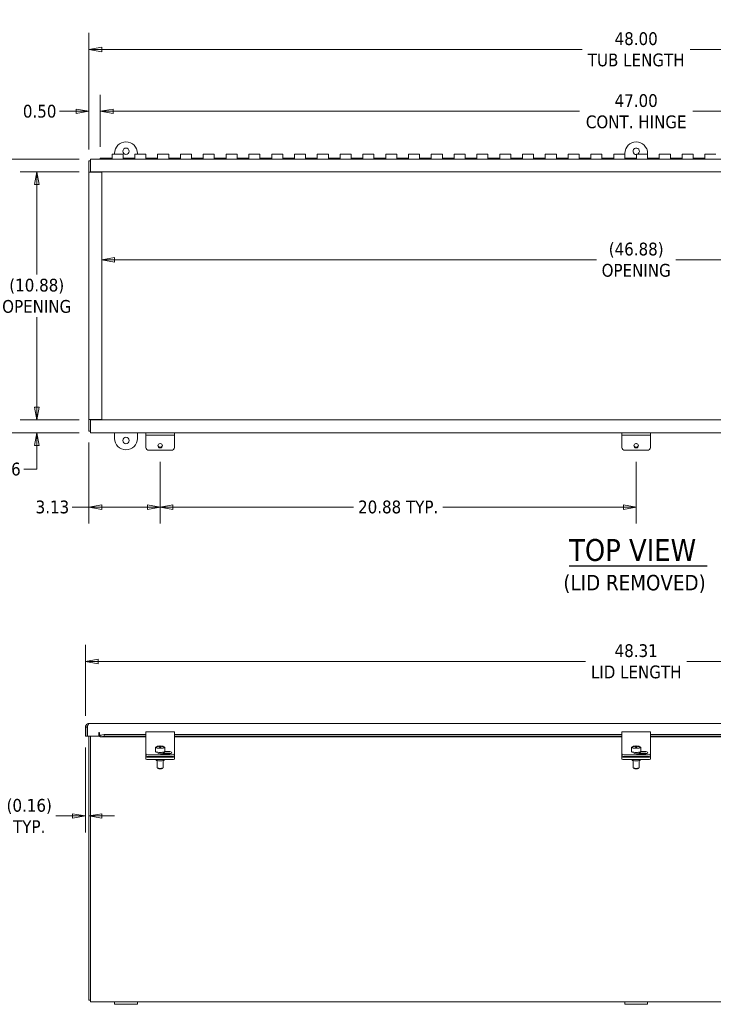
# Model space of a CAD drawing. Header units: inches. Extents: x 4 to 128, y 3 to 83.
# Tile 4 of 8: x 31 to 62, y 40 to 83. Entities that reach past the tile are written whole.
import ezdxf

# ---------------------------------------------------------------- set-up
doc = ezdxf.new("R2010")
doc.units = ezdxf.units.IN
doc.header["$LTSCALE"] = 8
doc.header["$MEASUREMENT"] = 0
doc.layers.get('0').update_dxf_attribs({"lineweight": 0})
for name, color, linetype, lineweight in [('Dimension (ANSI)', 7, 'Continuous', 5), ('Symbol (ANSI)', 7, 'Continuous', 5), ('Visible (ANSI)', 7, 'Continuous', 5)]:
    doc.layers.add(name, color=color, linetype=linetype, lineweight=lineweight)
doc.styles.add('TAHOMA', font='tahoma.ttf')
doc.styles.add('Text Style168', font='tahoma.ttf')
doc.styles.add('Text Style316', font='tahoma.ttf')
doc.dimstyles.new('DIMENSIONS (WEIGMANN)', dxfattribs={"dimscale": 8, "dimtxt": 0.07, "dimasz": 0.07, "dimexe": 0.09, "dimexo": 0.0625, "dimgap": 0.02, "dimtad": 0, "dimtih": 1, "dimtoh": 1, "dimrnd": 1e-08, "dimzin": 0, "dimdsep": 46, "dimtxsty": 'TAHOMA', "dimblk": 'Filled-1', "dimcen": 0.09, "dimdle": 0.393701, "dimclrd": 256, "dimclre": 256, "dimclrt": 256, "dimadec": 0, "dimazin": 0, "dimtfac": 0.928571, "dimtofl": 0, "dimtmove": 0, "dimatfit": 3, "dimfxl": 1, "dimtolj": 1, "dimtzin": 0, "dimlwd": -1, "dimlwe": -1, "dimarcsym": 0})

# ---------------------------------------------------------------- blocks, each defined once
blk = doc.blocks.new('Filled-1')
at = {"color": 0}
for p, q in [((0, 0), (-1, 0.179)), ((-1, 0.179), (-1, -0.179)), ((-1, 0), (0, 0)), ((-1, -0.179), (0, 0))]:
    blk.add_line(p, q, dxfattribs=at)
at = {"color": 0, "flags": 128}
blk.add_lwpolyline([(-1, -0.179), (0, 0), (-1, 0.179), (-1, -0.179)], dxfattribs=at)
at = {"color": 0}
blk.add_solid([(-1, -0.179), (0, 0), (-1, 0.179), (-1, -0.179)], dxfattribs=at)
blk = doc.blocks.new('*D6')
at = {"layer": 'Defpoints', "color": 0, "transparency": 16777216}
for p in [(82.556, 54.573), (34.243, 51.687), (82.556, 51.687)]:
    blk.add_point(p, dxfattribs=at)
at = {"layer": 'Dimension (ANSI)', "transparency": 16777216}
for p, q in [((34.243, 52.187), (34.243, 55.293)), ((82.556, 52.187), (82.556, 55.293)), ((34.803, 54.573), (56.173, 54.573)), ((81.996, 54.573), (60.626, 54.573))]:
    blk.add_line(p, q, dxfattribs=at)
at = {"layer": 'Dimension (ANSI)', "transparency": 16777216, "xscale": 0.5600000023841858, "yscale": 0.5600000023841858, "zscale": 0.5600000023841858, "rotation": 180}
blk.add_blockref('Filled-1', (34.243, 54.573), dxfattribs=at)
at = {"layer": 'Dimension (ANSI)', "transparency": 16777216, "xscale": 0.5600000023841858, "yscale": 0.5600000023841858, "zscale": 0.5600000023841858}
blk.add_blockref('Filled-1', (82.556, 54.573), dxfattribs=at)
at = {"layer": 'Dimension (ANSI)', "transparency": 16777216, "insert": (58.4, 54.573), "char_height": 0.56, "attachment_point": 5, "style": 'TAHOMA'}
blk.add_mtext('\\A1;\\fTahoma|b0|i0;\\H0.5600;48.31\\P\\fTahoma|b0|i0;\\H0.5600;LID LENGTH', dxfattribs=at)
blk = doc.blocks.new('*D8')
at = {"layer": 'Defpoints', "color": 0, "transparency": 16777216}
for p in [(34.474, 76.605), (27.955, 64.605), (34.474, 64.605)]:
    blk.add_point(p, dxfattribs=at)
at = {"layer": 'Dimension (ANSI)', "transparency": 16777216}
for p, q in [((33.974, 76.605), (27.235, 76.605)), ((27.955, 76.045), (27.955, 71.984)), ((27.955, 65.165), (27.955, 69.225)), ((33.974, 64.605), (27.235, 64.605))]:
    blk.add_line(p, q, dxfattribs=at)
at = {"layer": 'Dimension (ANSI)', "transparency": 16777216, "xscale": 0.5600000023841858, "yscale": 0.5600000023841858, "zscale": 0.5600000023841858}
for p, rotation in [((27.955, 76.605), 90), ((27.955, 64.605), 270)]:
    blk.add_blockref('Filled-1', p, dxfattribs=dict(at, rotation=rotation))
at = {"layer": 'Dimension (ANSI)', "transparency": 16777216, "insert": (27.955, 70.605), "char_height": 0.56, "attachment_point": 5, "style": 'TAHOMA'}
blk.add_mtext('\\A1;\\fTahoma|b0|i0;\\H0.5600;12.00\\P\\fTahoma|b0|i0;\\H0.5600;TUB\\P\\fTahoma|b0|i0;\\H0.5600;WIDTH', dxfattribs=at)
blk = doc.blocks.new('*D9')
at = {"layer": 'Defpoints', "color": 0, "transparency": 16777216}
for p in [(81.9, 78.7), (34.9, 76.648), (81.9, 76.815)]:
    blk.add_point(p, dxfattribs=at)
at = {"layer": 'Dimension (ANSI)', "transparency": 16777216}
for p, q in [((34.9, 77.148), (34.9, 79.42)), ((81.9, 77.315), (81.9, 79.42)), ((35.46, 78.7), (55.908, 78.7)), ((81.34, 78.7), (60.891, 78.7))]:
    blk.add_line(p, q, dxfattribs=at)
at = {"layer": 'Dimension (ANSI)', "transparency": 16777216, "xscale": 0.5600000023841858, "yscale": 0.5600000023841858, "zscale": 0.5600000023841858, "rotation": 180}
blk.add_blockref('Filled-1', (34.9, 78.7), dxfattribs=at)
at = {"layer": 'Dimension (ANSI)', "transparency": 16777216, "xscale": 0.5600000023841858, "yscale": 0.5600000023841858, "zscale": 0.5600000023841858}
blk.add_blockref('Filled-1', (81.9, 78.7), dxfattribs=at)
at = {"layer": 'Dimension (ANSI)', "transparency": 16777216, "insert": (58.4, 78.7), "char_height": 0.56, "attachment_point": 5, "style": 'TAHOMA'}
blk.add_mtext('\\A1;\\fTahoma|b0|i0;\\H0.5600;47.00\\P\\fTahoma|b0|i0;\\H0.5600;CONT. HINGE', dxfattribs=at)
blk = doc.blocks.new('*D10')
at = {"layer": 'Defpoints', "color": 0, "transparency": 16777216}
for p in [(34.9, 78.7), (34.4, 76.531), (34.9, 76.648)]:
    blk.add_point(p, dxfattribs=at)
at = {"layer": 'Dimension (ANSI)', "transparency": 16777216}
for p, q in [((34.4, 77.031), (34.4, 79.42)), ((34.9, 77.148), (34.9, 79.42)), ((33.84, 78.7), (33.115, 78.7)), ((35.46, 78.7), (36.02, 78.7))]:
    blk.add_line(p, q, dxfattribs=at)
at = {"layer": 'Dimension (ANSI)', "transparency": 16777216, "xscale": 0.5600000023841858, "yscale": 0.5600000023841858, "zscale": 0.5600000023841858}
blk.add_blockref('Filled-1', (34.4, 78.7), dxfattribs=at)
at = {"layer": 'Dimension (ANSI)', "transparency": 16777216, "xscale": 0.5600000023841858, "yscale": 0.5600000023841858, "zscale": 0.5600000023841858, "rotation": 180}
blk.add_blockref('Filled-1', (34.9, 78.7), dxfattribs=at)
at = {"layer": 'Dimension (ANSI)', "transparency": 16777216, "insert": (32.239, 78.7), "char_height": 0.56, "attachment_point": 5, "style": 'TAHOMA'}
blk.add_mtext('\\A1;0.50', dxfattribs=at)
blk = doc.blocks.new('*D11')
at = {"layer": 'Defpoints', "color": 0, "transparency": 16777216}
for p in [(82.4, 81.416), (34.4, 76.531), (82.4, 76.531)]:
    blk.add_point(p, dxfattribs=at)
at = {"layer": 'Dimension (ANSI)', "transparency": 16777216}
for p, q in [((34.4, 77.031), (34.4, 82.136)), ((82.4, 77.031), (82.4, 82.136)), ((34.96, 81.416), (56.037, 81.416)), ((81.84, 81.416), (60.763, 81.416))]:
    blk.add_line(p, q, dxfattribs=at)
at = {"layer": 'Dimension (ANSI)', "transparency": 16777216, "xscale": 0.5600000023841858, "yscale": 0.5600000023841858, "zscale": 0.5600000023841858, "rotation": 180}
blk.add_blockref('Filled-1', (34.4, 81.416), dxfattribs=at)
at = {"layer": 'Dimension (ANSI)', "transparency": 16777216, "xscale": 0.5600000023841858, "yscale": 0.5600000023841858, "zscale": 0.5600000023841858}
blk.add_blockref('Filled-1', (82.4, 81.416), dxfattribs=at)
at = {"layer": 'Dimension (ANSI)', "transparency": 16777216, "insert": (58.4, 81.416), "char_height": 0.56, "attachment_point": 5, "style": 'TAHOMA'}
blk.add_mtext('\\A1;\\fTahoma|b0|i0;\\H0.5600;48.00\\P\\fTahoma|b0|i0;\\H0.5600;TUB LENGTH', dxfattribs=at)
blk = doc.blocks.new('*D12')
at = {"layer": 'Defpoints', "color": 0, "transparency": 16777216}
for p in [(34.4, 64.679), (37.525, 63.832), (37.525, 61.342)]:
    blk.add_point(p, dxfattribs=at)
at = {"layer": 'Dimension (ANSI)', "transparency": 16777216}
for p, q in [((34.4, 64.179), (34.4, 60.622)), ((37.525, 63.332), (37.525, 60.622)), ((34.4, 61.342), (33.666, 61.342)), ((36.965, 61.342), (34.96, 61.342))]:
    blk.add_line(p, q, dxfattribs=at)
at = {"layer": 'Dimension (ANSI)', "transparency": 16777216, "xscale": 0.5600000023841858, "yscale": 0.5600000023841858, "zscale": 0.5600000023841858, "rotation": 180}
blk.add_blockref('Filled-1', (34.4, 61.342), dxfattribs=at)
at = {"layer": 'Dimension (ANSI)', "transparency": 16777216, "xscale": 0.5600000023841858, "yscale": 0.5600000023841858, "zscale": 0.5600000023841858}
blk.add_blockref('Filled-1', (37.525, 61.342), dxfattribs=at)
at = {"layer": 'Dimension (ANSI)', "transparency": 16777216, "insert": (32.799, 61.342), "char_height": 0.56, "attachment_point": 5, "style": 'TAHOMA'}
blk.add_mtext('\\A1;3.13', dxfattribs=at)
blk = doc.blocks.new('*D13')
at = {"layer": 'Defpoints', "color": 0, "transparency": 16777216}
for p in [(37.525, 63.832), (58.4, 63.832), (37.525, 61.342)]:
    blk.add_point(p, dxfattribs=at)
at = {"layer": 'Dimension (ANSI)', "transparency": 16777216}
for p, q in [((37.525, 63.332), (37.525, 60.622)), ((58.4, 63.332), (58.4, 60.622)), ((38.085, 61.342), (46.005, 61.342)), ((57.84, 61.342), (49.919, 61.342))]:
    blk.add_line(p, q, dxfattribs=at)
at = {"layer": 'Dimension (ANSI)', "transparency": 16777216, "xscale": 0.5600000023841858, "yscale": 0.5600000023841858, "zscale": 0.5600000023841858, "rotation": 180}
blk.add_blockref('Filled-1', (37.525, 61.342), dxfattribs=at)
at = {"layer": 'Dimension (ANSI)', "transparency": 16777216, "xscale": 0.5600000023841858, "yscale": 0.5600000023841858, "zscale": 0.5600000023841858}
blk.add_blockref('Filled-1', (58.4, 61.342), dxfattribs=at)
at = {"layer": 'Dimension (ANSI)', "transparency": 16777216, "insert": (47.962, 61.342), "char_height": 0.56, "attachment_point": 5, "style": 'TAHOMA'}
blk.add_mtext('\\A1;\\fTahoma|b0|i0;\\H0.5600;20.88 TYP.', dxfattribs=at)
blk = doc.blocks.new('*D14')
at = {"layer": 'Defpoints', "color": 0, "transparency": 16777216}
for p in [(81.838, 72.188), (34.961, 71.534), (81.838, 71.534)]:
    blk.add_point(p, dxfattribs=at)
at = {"layer": 'Dimension (ANSI)', "transparency": 16777216}
for p, q in [((35.521, 72.188), (56.655, 72.188)), ((81.278, 72.188), (60.145, 72.188))]:
    blk.add_line(p, q, dxfattribs=at)
at = {"layer": 'Dimension (ANSI)', "transparency": 16777216, "xscale": 0.5600000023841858, "yscale": 0.5600000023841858, "zscale": 0.5600000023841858, "rotation": 180}
blk.add_blockref('Filled-1', (34.961, 72.188), dxfattribs=at)
at = {"layer": 'Dimension (ANSI)', "transparency": 16777216, "xscale": 0.5600000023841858, "yscale": 0.5600000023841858, "zscale": 0.5600000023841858}
blk.add_blockref('Filled-1', (81.838, 72.188), dxfattribs=at)
at = {"layer": 'Dimension (ANSI)', "transparency": 16777216, "insert": (58.4, 72.188), "char_height": 0.56, "attachment_point": 5, "style": 'TAHOMA'}
blk.add_mtext('\\A1;\\fTahoma|b0|i0;\\H0.5600;(46.88)\\P\\fTahoma|b0|i0;\\H0.5600;OPENING', dxfattribs=at)
blk = doc.blocks.new('*D18')
at = {"layer": 'Defpoints', "color": 0, "transparency": 16777216}
for p in [(34.243, 51.292), (34.4, 47.794), (34.4, 46.887)]:
    blk.add_point(p, dxfattribs=at)
at = {"layer": 'Dimension (ANSI)', "transparency": 16777216}
for p, q in [((34.243, 50.792), (34.243, 47.074)), ((33.683, 47.794), (32.943, 47.794)), ((34.96, 47.794), (35.52, 47.794))]:
    blk.add_line(p, q, dxfattribs=at)
at = {"layer": 'Dimension (ANSI)', "transparency": 16777216, "xscale": 0.5600000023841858, "yscale": 0.5600000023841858, "zscale": 0.5600000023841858}
blk.add_blockref('Filled-1', (34.243, 47.794), dxfattribs=at)
at = {"layer": 'Dimension (ANSI)', "transparency": 16777216, "xscale": 0.5600000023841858, "yscale": 0.5600000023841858, "zscale": 0.5600000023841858, "rotation": 180}
blk.add_blockref('Filled-1', (34.4, 47.794), dxfattribs=at)
at = {"layer": 'Dimension (ANSI)', "transparency": 16777216, "insert": (31.782, 47.794), "char_height": 0.56, "attachment_point": 5, "style": 'TAHOMA'}
blk.add_mtext('\\A1;\\fTahoma|b0|i0;\\H0.5600;(0.16)\\P\\fTahoma|b0|i0;\\H0.5600;TYP.', dxfattribs=at)
blk = doc.blocks.new('*D27')
at = {"layer": 'Defpoints', "color": 0, "transparency": 16777216}
for p in [(32.111, 76.043), (34.474, 76.043), (34.474, 65.166)]:
    blk.add_point(p, dxfattribs=at)
at = {"layer": 'Dimension (ANSI)', "transparency": 16777216}
for p, q in [((33.974, 76.043), (31.391, 76.043)), ((32.111, 75.483), (32.111, 71.536)), ((32.111, 65.726), (32.111, 69.674)), ((33.974, 65.166), (31.391, 65.166))]:
    blk.add_line(p, q, dxfattribs=at)
at = {"layer": 'Dimension (ANSI)', "transparency": 16777216, "xscale": 0.5600000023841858, "yscale": 0.5600000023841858, "zscale": 0.5600000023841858}
for p, rotation in [((32.111, 76.043), 90), ((32.111, 65.166), 270)]:
    blk.add_blockref('Filled-1', p, dxfattribs=dict(at, rotation=rotation))
at = {"layer": 'Dimension (ANSI)', "transparency": 16777216, "insert": (32.111, 70.605), "char_height": 0.56, "attachment_point": 5, "style": 'TAHOMA'}
blk.add_mtext('\\A1;\\fTahoma|b0|i0;\\H0.5600;(10.88)\\P\\fTahoma|b0|i0;\\H0.5600;OPENING', dxfattribs=at)
blk = doc.blocks.new('*D28')
at = {"layer": 'Defpoints', "color": 0, "transparency": 16777216}
for p in [(32.111, 65.166), (34.474, 65.166), (34.474, 64.605)]:
    blk.add_point(p, dxfattribs=at)
at = {"layer": 'Dimension (ANSI)', "transparency": 16777216}
for p, q in [((32.111, 65.726), (32.111, 66.286)), ((33.974, 65.166), (31.391, 65.166)), ((33.974, 64.605), (31.391, 64.605)), ((32.111, 64.045), (32.111, 63.485)), ((32.111, 63.005), (32.111, 63.485)), ((31.551, 63.005), (32.111, 63.005))]:
    blk.add_line(p, q, dxfattribs=at)
at = {"layer": 'Dimension (ANSI)', "transparency": 16777216, "xscale": 0.5600000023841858, "yscale": 0.5600000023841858, "zscale": 0.5600000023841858}
for p, rotation in [((32.111, 65.166), 270), ((32.111, 64.605), 90)]:
    blk.add_blockref('Filled-1', p, dxfattribs=dict(at, rotation=rotation))
at = {"layer": 'Dimension (ANSI)', "transparency": 16777216, "insert": (30.672, 63.005), "char_height": 0.56, "attachment_point": 5, "style": 'TAHOMA'}
blk.add_mtext('\\A1;0.56', dxfattribs=at)

msp = doc.modelspace()

# ---------------------------------------------------------------- linework, layer by layer
at = {"layer": 'Symbol (ANSI)', "lineweight": 30}
msp.add_line((55.45978, 58.76602), (61.51696, 58.76602), dxfattribs=at)
at = {"layer": 'Visible (ANSI)'}
for p, q in [((34.39966, 76.03232), (34.39966, 76.53062)), ((34.39966, 76.53062), (34.47366, 76.53062)), ((34.47366, 76.60462), (82.32566, 76.60462)), ((34.47366, 76.60462), (34.47366, 76.43687)), ((34.89966, 76.64765), (35.41466, 76.64765)), ((34.89966, 76.60585), (34.89966, 76.64765)), ((35.41466, 76.60585), (34.89966, 76.60585)), ((34.89966, 76.60585), (34.89966, 76.60462)), ((35.41466, 76.61481), (35.41466, 76.81462)), ((35.41466, 76.81462), (35.89966, 76.81462)), ((35.41466, 76.61481), (35.41466, 76.60585)), ((35.52466, 76.81462), (35.52466, 76.85462)), ((35.89966, 76.81462), (35.89966, 76.61481)), ((35.89966, 76.64765), (36.41466, 76.64765)), ((35.89966, 76.60585), (35.89966, 76.61481)), ((36.41466, 76.60585), (35.89966, 76.60585)), ((36.41466, 76.61481), (36.41466, 76.81462)), ((36.41466, 76.81462), (36.89966, 76.81462)), ((36.41466, 76.61481), (36.41466, 76.60585)), ((36.52466, 76.85462), (36.52466, 76.81462)), ((36.89966, 76.81462), (36.89966, 76.61481)), ((36.89966, 76.64765), (37.41466, 76.64765)), ((36.89966, 76.60585), (36.89966, 76.61481)), ((37.41466, 76.60585), (36.89966, 76.60585)), ((37.41466, 76.61481), (37.41466, 76.81462)), ((37.41466, 76.81462), (37.89966, 76.81462)), ((37.41466, 76.61481), (37.41466, 76.60585)), ((37.89966, 76.81462), (37.89966, 76.61481)), ((37.89966, 76.64765), (38.41466, 76.64765)), ((37.89966, 76.60585), (37.89966, 76.61481)), ((38.41466, 76.60585), (37.89966, 76.60585)), ((38.41466, 76.61481), (38.41466, 76.81462)), ((38.41466, 76.81462), (38.89966, 76.81462)), ((38.41466, 76.61481), (38.41466, 76.60585)), ((38.89966, 76.81462), (38.89966, 76.61481)), ((38.89966, 76.64765), (39.41466, 76.64765)), ((38.89966, 76.60585), (38.89966, 76.61481)), ((39.41466, 76.60585), (38.89966, 76.60585)), ((39.41466, 76.61481), (39.41466, 76.81462)), ((39.41466, 76.81462), (39.89966, 76.81462)), ((39.41466, 76.61481), (39.41466, 76.60585)), ((39.89966, 76.81462), (39.89966, 76.61481)), ((39.89966, 76.64765), (40.41466, 76.64765)), ((39.89966, 76.60585), (39.89966, 76.61481)), ((40.41466, 76.60585), (39.89966, 76.60585)), ((40.41466, 76.61481), (40.41466, 76.81462)), ((40.41466, 76.81462), (40.89966, 76.81462)), ((40.41466, 76.61481), (40.41466, 76.60585)), ((40.89966, 76.81462), (40.89966, 76.61481)), ((40.89966, 76.64765), (41.41466, 76.64765)), ((40.89966, 76.60585), (40.89966, 76.61481)), ((41.41466, 76.60585), (40.89966, 76.60585)), ((41.41466, 76.61481), (41.41466, 76.81462)), ((41.41466, 76.81462), (41.89966, 76.81462)), ((41.41466, 76.61481), (41.41466, 76.60585)), ((41.89966, 76.81462), (41.89966, 76.61481)), ((41.89966, 76.64765), (42.41466, 76.64765)), ((41.89966, 76.60585), (41.89966, 76.61481)), ((42.41466, 76.60585), (41.89966, 76.60585)), ((42.41466, 76.61481), (42.41466, 76.81462)), ((42.41466, 76.81462), (42.89966, 76.81462)), ((42.41466, 76.61481), (42.41466, 76.60585)), ((42.89966, 76.81462), (42.89966, 76.61481)), ((42.89966, 76.64765), (43.41466, 76.64765)), ((42.89966, 76.60585), (42.89966, 76.61481)), ((43.41466, 76.60585), (42.89966, 76.60585)), ((43.41466, 76.61481), (43.41466, 76.81462)), ((43.41466, 76.81462), (43.89966, 76.81462)), ((43.41466, 76.61481), (43.41466, 76.60585)), ((43.89966, 76.81462), (43.89966, 76.61481)), ((43.89966, 76.64765), (44.41466, 76.64765)), ((43.89966, 76.60585), (43.89966, 76.61481)), ((44.41466, 76.60585), (43.89966, 76.60585)), ((44.41466, 76.61481), (44.41466, 76.81462)), ((44.41466, 76.81462), (44.89966, 76.81462)), ((44.41466, 76.61481), (44.41466, 76.60585)), ((44.89966, 76.81462), (44.89966, 76.61481)), ((44.89966, 76.64765), (45.41466, 76.64765)), ((44.89966, 76.60585), (44.89966, 76.61481)), ((45.41466, 76.60585), (44.89966, 76.60585)), ((45.41466, 76.61481), (45.41466, 76.81462)), ((45.41466, 76.81462), (45.89966, 76.81462)), ((45.41466, 76.61481), (45.41466, 76.60585)), ((45.89966, 76.81462), (45.89966, 76.61481)), ((45.89966, 76.64765), (46.41466, 76.64765)), ((45.89966, 76.60585), (45.89966, 76.61481)), ((46.41466, 76.60585), (45.89966, 76.60585)), ((46.41466, 76.61481), (46.41466, 76.81462)), ((46.41466, 76.81462), (46.89966, 76.81462)), ((46.41466, 76.61481), (46.41466, 76.60585)), ((46.89966, 76.81462), (46.89966, 76.61481)), ((46.89966, 76.64765), (47.41466, 76.64765)), ((46.89966, 76.60585), (46.89966, 76.61481)), ((47.41466, 76.60585), (46.89966, 76.60585)), ((47.41466, 76.61481), (47.41466, 76.81462)), ((47.41466, 76.81462), (47.89966, 76.81462)), ((47.41466, 76.61481), (47.41466, 76.60585)), ((47.89966, 76.81462), (47.89966, 76.61481)), ((47.89966, 76.64765), (48.41466, 76.64765)), ((47.89966, 76.60585), (47.89966, 76.61481)), ((48.41466, 76.60585), (47.89966, 76.60585)), ((48.41466, 76.61481), (48.41466, 76.81462)), ((48.41466, 76.81462), (48.89966, 76.81462)), ((48.41466, 76.61481), (48.41466, 76.60585)), ((48.89966, 76.81462), (48.89966, 76.61481)), ((48.89966, 76.64765), (49.41466, 76.64765)), ((48.89966, 76.60585), (48.89966, 76.61481)), ((49.41466, 76.60585), (48.89966, 76.60585)), ((49.41466, 76.61481), (49.41466, 76.81462)), ((49.41466, 76.81462), (49.89966, 76.81462)), ((49.41466, 76.61481), (49.41466, 76.60585)), ((49.89966, 76.81462), (49.89966, 76.61481)), ((49.89966, 76.64765), (50.41466, 76.64765)), ((49.89966, 76.60585), (49.89966, 76.61481)), ((50.41466, 76.60585), (49.89966, 76.60585)), ((50.41466, 76.61481), (50.41466, 76.81462)), ((50.41466, 76.81462), (50.89966, 76.81462)), ((50.41466, 76.61481), (50.41466, 76.60585)), ((50.89966, 76.81462), (50.89966, 76.61481)), ((50.89966, 76.64765), (51.41466, 76.64765)), ((50.89966, 76.60585), (50.89966, 76.61481)), ((51.41466, 76.60585), (50.89966, 76.60585)), ((51.41466, 76.61481), (51.41466, 76.81462)), ((51.41466, 76.81462), (51.89966, 76.81462)), ((51.41466, 76.61481), (51.41466, 76.60585)), ((51.89966, 76.81462), (51.89966, 76.61481)), ((51.89966, 76.64765), (52.41466, 76.64765)), ((51.89966, 76.60585), (51.89966, 76.61481)), ((52.41466, 76.60585), (51.89966, 76.60585)), ((52.41466, 76.61481), (52.41466, 76.81462)), ((52.41466, 76.81462), (52.89966, 76.81462)), ((52.41466, 76.61481), (52.41466, 76.60585)), ((52.89966, 76.81462), (52.89966, 76.61481)), ((52.89966, 76.64765), (53.41466, 76.64765)), ((52.89966, 76.60585), (52.89966, 76.61481)), ((53.41466, 76.60585), (52.89966, 76.60585)), ((53.41466, 76.61481), (53.41466, 76.81462)), ((53.41466, 76.81462), (53.89966, 76.81462)), ((53.41466, 76.61481), (53.41466, 76.60585)), ((53.89966, 76.81462), (53.89966, 76.61481)), ((53.89966, 76.64765), (54.41466, 76.64765)), ((53.89966, 76.60585), (53.89966, 76.61481)), ((54.41466, 76.60585), (53.89966, 76.60585)), ((54.41466, 76.61481), (54.41466, 76.81462)), ((54.41466, 76.81462), (54.89966, 76.81462)), ((54.41466, 76.61481), (54.41466, 76.60585)), ((54.89966, 76.81462), (54.89966, 76.61481)), ((54.89966, 76.64765), (55.41466, 76.64765)), ((54.89966, 76.60585), (54.89966, 76.61481)), ((55.41466, 76.60585), (54.89966, 76.60585)), ((55.41466, 76.61481), (55.41466, 76.81462)), ((55.41466, 76.81462), (55.89966, 76.81462)), ((55.41466, 76.61481), (55.41466, 76.60585)), ((55.89966, 76.81462), (55.89966, 76.61481)), ((55.89966, 76.64765), (56.41466, 76.64765)), ((55.89966, 76.60585), (55.89966, 76.61481)), ((56.41466, 76.60585), (55.89966, 76.60585)), ((56.41466, 76.61481), (56.41466, 76.81462)), ((56.41466, 76.81462), (56.89966, 76.81462)), ((56.41466, 76.61481), (56.41466, 76.60585)), ((56.89966, 76.81462), (56.89966, 76.61481)), ((56.89966, 76.64765), (57.41466, 76.64765)), ((56.89966, 76.60585), (56.89966, 76.61481)), ((57.41466, 76.60585), (56.89966, 76.60585)), ((57.41466, 76.61481), (57.41466, 76.81462)), ((57.41466, 76.81462), (57.89966, 76.81462)), ((57.41466, 76.61481), (57.41466, 76.60585)), ((57.89966, 76.81462), (57.89966, 76.85462)), ((57.89966, 76.81462), (57.89966, 76.61481)), ((57.89966, 76.64765), (58.41466, 76.64765)), ((57.89966, 76.60585), (57.89966, 76.61481)), ((58.41466, 76.60585), (57.89966, 76.60585)), ((58.41466, 76.61481), (58.41466, 76.81462)), ((58.41466, 76.81462), (58.89966, 76.81462)), ((58.41466, 76.61481), (58.41466, 76.60585)), ((58.89966, 76.85462), (58.89966, 76.81462)), ((58.89966, 76.81462), (58.89966, 76.61481)), ((58.89966, 76.64765), (59.41466, 76.64765)), ((58.89966, 76.60585), (58.89966, 76.61481)), ((59.41466, 76.60585), (58.89966, 76.60585)), ((59.41466, 76.61481), (59.41466, 76.81462)), ((59.41466, 76.81462), (59.89966, 76.81462)), ((59.41466, 76.61481), (59.41466, 76.60585)), ((59.89966, 76.81462), (59.89966, 76.61481)), ((59.89966, 76.64765), (60.41466, 76.64765)), ((59.89966, 76.60585), (59.89966, 76.61481)), ((60.41466, 76.60585), (59.89966, 76.60585)), ((60.41466, 76.61481), (60.41466, 76.81462)), ((60.41466, 76.81462), (60.89966, 76.81462)), ((60.41466, 76.61481), (60.41466, 76.60585)), ((60.89966, 76.81462), (60.89966, 76.61481)), ((60.89966, 76.64765), (61.41466, 76.64765)), ((60.89966, 76.60585), (60.89966, 76.61481)), ((61.41466, 76.60585), (60.89966, 76.60585)), ((61.41466, 76.61481), (61.41466, 76.81462)), ((61.41466, 76.81462), (61.89966, 76.81462)), ((61.41466, 76.61481), (61.41466, 76.60585)), ((34.39966, 76.03212), (34.39966, 76.03232)), ((34.39966, 76.03232), (34.47366, 76.03232)), ((34.56741, 76.03212), (34.39966, 76.03212)), ((34.39966, 65.17712), (34.39966, 76.03212)), ((34.47366, 76.04312), (34.47366, 76.43687)), ((82.32566, 76.04312), (34.47366, 76.04312)), ((34.47366, 76.03232), (34.47366, 76.04312)), ((34.47366, 76.03232), (34.47366, 76.03212)), ((34.56741, 76.03212), (34.96116, 76.03212)), ((34.96116, 76.03212), (34.96116, 65.17712)), ((34.39966, 65.17712), (34.56741, 65.17712)), ((34.39966, 65.17692), (34.39966, 65.17712)), ((34.47366, 65.17692), (34.39966, 65.17692)), ((34.39966, 64.67862), (34.39966, 65.17692)), ((34.47366, 65.17712), (34.47366, 65.17692)), ((34.47366, 65.16612), (34.47366, 65.17692)), ((34.47366, 64.77237), (34.47366, 65.16612)), ((34.47366, 65.16612), (82.32566, 65.16612)), ((34.96116, 65.17712), (34.56741, 65.17712)), ((34.39966, 64.67862), (34.47366, 64.67862)), ((34.47366, 64.77237), (34.47366, 64.60462)), ((82.32566, 64.60462), (34.47366, 64.60462)), ((35.52466, 64.35462), (35.52466, 64.60462)), ((36.52466, 64.60462), (36.52466, 64.35462)), ((36.89966, 64.49962), (36.89966, 64.60462)), ((36.89966, 64.44756), (36.89966, 64.49962)), ((36.89966, 64.49962), (38.14966, 64.49962)), ((36.89966, 63.95516), (36.89966, 64.44756)), ((38.14966, 64.49962), (38.14966, 64.60462)), ((38.14966, 64.44756), (38.14966, 64.49962)), ((38.14966, 63.95516), (38.14966, 64.44756)), ((57.77466, 64.49962), (57.77466, 64.60462)), ((57.77466, 64.44756), (57.77466, 64.49962)), ((57.77466, 64.49962), (59.02466, 64.49962)), ((57.77466, 63.95516), (57.77466, 64.44756)), ((59.02466, 64.49962), (59.02466, 64.60462)), ((59.02466, 64.44756), (59.02466, 64.49962)), ((59.02466, 63.95516), (59.02466, 64.44756)), ((37.02466, 63.83206), (38.02466, 63.83206)), ((57.89966, 63.83206), (58.89966, 63.83206)), ((34.41116, 51.8547), (82.38816, 51.8547)), ((34.31741, 51.68695), (34.24341, 51.68695)), ((34.24341, 51.68695), (34.24341, 51.2917)), ((34.31741, 51.68695), (34.31741, 51.2917)), ((34.3312, 51.2917), (34.3312, 51.68695)), ((34.8312, 51.2917), (34.8312, 51.43342)), ((34.86245, 51.34581), (34.86245, 51.43342)), ((36.89966, 51.31247), (36.89966, 51.47741)), ((36.89966, 51.47741), (38.14966, 51.47741)), ((38.14966, 51.47741), (38.14966, 51.31247)), ((57.77466, 51.31247), (57.77466, 51.47741)), ((57.77466, 51.47741), (59.02466, 51.47741)), ((59.02466, 51.47741), (59.02466, 51.31247)), ((34.31741, 51.2917), (34.24341, 51.2917)), ((34.8312, 51.2917), (34.3312, 51.2917)), ((34.39966, 39.71095), (34.39966, 51.2917)), ((34.47366, 39.8047), (34.47366, 51.2917)), ((34.86245, 51.27666), (34.86245, 51.34581)), ((36.89966, 51.26567), (34.90518, 51.26567)), ((34.92568, 51.3411), (35.06793, 51.3658)), ((34.92568, 51.3411), (34.92568, 51.31778)), ((34.92568, 51.31778), (34.92568, 51.26822)), ((35.06793, 51.29292), (34.92568, 51.26822)), ((35.06793, 51.3658), (35.06793, 51.29292)), ((35.06793, 51.3658), (36.89966, 51.3658)), ((35.06793, 51.29292), (36.89966, 51.29292)), ((36.89966, 51.31247), (36.89966, 50.74398)), ((38.14966, 51.3658), (57.77466, 51.3658)), ((38.14966, 50.74398), (38.14966, 51.31247)), ((38.14966, 51.29292), (57.77466, 51.29292)), ((57.77466, 51.26567), (38.14966, 51.26567)), ((57.77466, 51.31247), (57.77466, 50.74398)), ((59.02466, 51.3658), (78.64966, 51.3658)), ((59.02466, 50.74398), (59.02466, 51.31247)), ((59.02466, 51.29292), (78.64966, 51.29292)), ((78.64966, 51.26567), (59.02466, 51.26567)), ((36.89966, 50.74398), (36.89966, 50.66652)), ((36.89966, 50.66652), (36.89966, 50.52)), ((37.31989, 50.73815), (37.31989, 50.61603)), ((37.32336, 50.79417), (37.32336, 50.8072)), ((37.32336, 50.79417), (37.32336, 50.73164)), ((37.39966, 50.58787), (37.39966, 50.57561)), ((37.49966, 50.86561), (37.49966, 50.86459)), ((37.49966, 50.85156), (37.49966, 50.86459)), ((37.49966, 50.85156), (37.49966, 50.81701)), ((37.54966, 50.86459), (37.54966, 50.86561)), ((37.54966, 50.86459), (37.54966, 50.85156)), ((37.54966, 50.81701), (37.54966, 50.85156)), ((37.64966, 50.58787), (37.64966, 50.51687)), ((37.89966, 50.55177), (37.64966, 50.55177)), ((37.72597, 50.8072), (37.72597, 50.79417)), ((37.72597, 50.73164), (37.72597, 50.79417)), ((37.72944, 50.73815), (37.72944, 50.61603)), ((37.72944, 50.62081), (37.89966, 50.62081)), ((38.14966, 50.66652), (38.14966, 50.74398)), ((38.14966, 50.52), (38.14966, 50.66652)), ((57.77466, 50.74398), (57.77466, 50.66652)), ((57.77466, 50.66652), (57.77466, 50.52)), ((58.19489, 50.73815), (58.19489, 50.61603)), ((58.19836, 50.79417), (58.19836, 50.8072)), ((58.19836, 50.79417), (58.19836, 50.73164)), ((58.27466, 50.58787), (58.27466, 50.57561)), ((58.37466, 50.86561), (58.37466, 50.86459)), ((58.37466, 50.85156), (58.37466, 50.86459)), ((58.37466, 50.85156), (58.37466, 50.81701)), ((58.42466, 50.86459), (58.42466, 50.86561)), ((58.42466, 50.86459), (58.42466, 50.85156)), ((58.42466, 50.81701), (58.42466, 50.85156)), ((58.52466, 50.58787), (58.52466, 50.51687)), ((58.77466, 50.55177), (58.52466, 50.55177)), ((58.60097, 50.8072), (58.60097, 50.79417)), ((58.60097, 50.73164), (58.60097, 50.79417)), ((58.60444, 50.73815), (58.60444, 50.61603)), ((58.60444, 50.62081), (58.77466, 50.62081)), ((59.02466, 50.66652), (59.02466, 50.74398)), ((59.02466, 50.52), (59.02466, 50.66652)), ((36.89966, 50.52), (36.89966, 50.45096)), ((36.89966, 50.39462), (36.89966, 50.45096)), ((36.89966, 50.39462), (36.89966, 50.29122)), ((37.02466, 50.47116), (38.02466, 50.47116)), ((37.02466, 50.40212), (38.02466, 50.40212)), ((37.02466, 50.37292), (38.02466, 50.37292)), ((37.02466, 50.26951), (38.02466, 50.26951)), ((37.35266, 50.26951), (37.35266, 50.24272)), ((37.39966, 50.2222), (37.39966, 49.90205)), ((37.89966, 50.51687), (37.54066, 50.51687)), ((37.64966, 50.2222), (37.64966, 49.90205)), ((37.69666, 50.26951), (37.69666, 50.24272)), ((38.14966, 50.45096), (38.14966, 50.52)), ((38.14966, 50.39462), (38.14966, 50.45096)), ((38.14966, 50.29122), (38.14966, 50.39462)), ((57.77466, 50.52), (57.77466, 50.45096)), ((57.77466, 50.39462), (57.77466, 50.45096)), ((57.77466, 50.39462), (57.77466, 50.29122)), ((57.89966, 50.47116), (58.89966, 50.47116)), ((57.89966, 50.40212), (58.89966, 50.40212)), ((57.89966, 50.37292), (58.89966, 50.37292)), ((57.89966, 50.26951), (58.89966, 50.26951)), ((58.22766, 50.26951), (58.22766, 50.24272)), ((58.27466, 50.2222), (58.27466, 49.90205)), ((58.77466, 50.51687), (58.41566, 50.51687)), ((58.52466, 50.2222), (58.52466, 49.90205)), ((58.57166, 50.26951), (58.57166, 50.24272)), ((59.02466, 50.45096), (59.02466, 50.52)), ((59.02466, 50.39462), (59.02466, 50.45096)), ((59.02466, 50.29122), (59.02466, 50.39462)), ((37.42623, 49.87437), (37.40162, 49.89822)), ((37.6231, 49.87437), (37.64771, 49.89822)), ((58.30123, 49.87437), (58.27662, 49.89822)), ((58.4981, 49.87437), (58.52271, 49.89822)), ((34.47366, 39.8047), (34.47366, 39.63695)), ((34.39966, 39.71095), (34.47366, 39.71095)), ((35.52466, 39.63695), (34.47366, 39.63695)), ((35.52466, 39.63695), (36.52466, 39.63695)), ((35.52466, 39.53295), (35.52466, 39.63695)), ((36.52466, 39.53295), (35.52466, 39.53295)), ((57.89966, 39.63695), (36.52466, 39.63695)), ((36.52466, 39.53295), (36.52466, 39.63695)), ((57.89966, 39.63695), (58.89966, 39.63695)), ((57.89966, 39.53295), (57.89966, 39.63695)), ((58.89966, 39.53295), (57.89966, 39.53295)), ((80.27466, 39.63695), (58.89966, 39.63695)), ((58.89966, 39.53295), (58.89966, 39.63695))]:
    msp.add_line(p, q, dxfattribs=at)
for centre in [(36.02466, 76.94837), (36.02466, 64.26087)]:
    msp.add_circle(centre, 0.14062, dxfattribs=at)
for centre, radius, start, end in [((36.02466, 76.85462), 0.5, 0, 180), ((58.39966, 76.85462), 0.5, 0, 180), ((58.39966, 76.94837), 0.14062, 287.989875, 276.123199), ((36.02466, 64.35462), 0.5, 180, 0), ((58.39966, 64.26087), 0.14063, 257.399804, 282.600196), ((34.40201, 51.7015), 0.08459, 184.806346, 211.076605), ((34.53691, 51.7828), 0.24211, 211.076605, 211.824028), ((34.84683, 51.43342), 0.01562, 0, 180), ((37.52466, 50.49224), 0.3742, 93.830738, 121.799486), ((37.52466, 50.49224), 0.3742, 58.200514, 86.169262), ((58.39966, 50.49224), 0.3742, 93.830738, 121.799486), ((58.39966, 50.49224), 0.3742, 58.200514, 86.169262)]:
    msp.add_arc(centre, radius, start, end, dxfattribs=at)
for centre, major_axis, ratio, start_param, end_param in [((37.02466, 63.95516), (-0.125, 0), 0.98480775, 0, 1.57079633), ((37.52466, 64.06115), (-0.098, 0), 0.98480775, 0.1517188, 2.98987385), ((38.02466, 63.95516), (0.125, 0), 0.98480775, 4.71238898, 6.28318531), ((57.89966, 63.95516), (-0.125, 0), 0.98480775, 0, 1.57079633), ((58.39966, 64.06115), (-0.098, 0), 0.98480775, 0.1517188, 2.98987385), ((58.89966, 63.95516), (0.125, 0), 0.98480775, 4.71238898, 6.28318531), ((37.52466, 50.73815), (-0.20477, 0), 0.17364818, 6.09901505, 6.46735556), ((37.52466, 50.61603), (0.20477, 0), 0.17364818, 3.14159265, 6.28318531), ((37.52466, 50.49876), (0.37232, 0), 0.98480775, 1.6379941, 2.1420564), ((37.52466, 50.48573), (-0.37232, 0), 0.98480775, 4.77958676, 5.28364905), ((37.52466, 50.80069), (-0.20477, 0), 0.17364818, 6.01011035, 6.09901505), ((37.52466, 50.80069), (0.20477, 0), 0.17364818, 3.32576291, 6.09901505), ((37.54066, 50.56884), (-0.133, 0), 0.39073113, 0.34983331, 1.57079633), ((37.52466, 50.51395), (0.3527, 0), 0.98480775, 1.49985603, 1.64173663), ((37.52466, 50.47054), (-0.3527, 0), 0.98480775, 4.64144868, 4.78332928), ((37.52466, 50.49876), (0.37232, 0), 0.98480775, 0.99953626, 1.50359855), ((37.52466, 50.48573), (-0.37232, 0), 0.98480775, 4.14112891, 4.6451912), ((37.52466, 50.80069), (0.20477, 0), 0.17364818, 0.18417025, 0.27307496), ((37.52466, 50.73815), (0.20477, 0), 0.17364818, 6.09901505, 6.46735556), ((37.89966, 50.56884), (0.133, 0), 0.39073113, 4.71238898, 7.85398163), ((37.89966, 50.4998), (-0.133, 0), 0.39073113, 3.86807478, 4.71238898), ((58.39966, 50.73815), (-0.20477, 0), 0.17364818, 6.09901505, 6.46735556), ((58.39966, 50.61603), (0.20477, 0), 0.17364818, 3.14159265, 6.28318531), ((58.39966, 50.49876), (0.37232, 0), 0.98480775, 1.6379941, 2.1420564), ((58.39966, 50.48573), (-0.37232, 0), 0.98480775, 4.77958676, 5.28364905), ((58.39966, 50.80069), (-0.20477, 0), 0.17364818, 6.01011035, 6.09901505), ((58.39966, 50.80069), (0.20477, 0), 0.17364818, 3.32576291, 6.09901505), ((58.41566, 50.56884), (-0.133, 0), 0.39073113, 0.34983331, 1.57079633), ((58.39966, 50.51395), (0.3527, 0), 0.98480775, 1.49985603, 1.64173663), ((58.39966, 50.47054), (-0.3527, 0), 0.98480775, 4.64144868, 4.78332928), ((58.39966, 50.49876), (0.37232, 0), 0.98480775, 0.99953626, 1.50359855), ((58.39966, 50.48573), (-0.37232, 0), 0.98480775, 4.14112891, 4.6451912), ((58.39966, 50.80069), (0.20477, 0), 0.17364818, 0.18417025, 0.27307496), ((58.39966, 50.73815), (0.20477, 0), 0.17364818, 6.09901505, 6.46735556), ((58.77466, 50.56884), (0.133, 0), 0.39073113, 4.71238898, 7.85398163), ((58.77466, 50.4998), (-0.133, 0), 0.39073113, 3.86807478, 4.71238898), ((37.02466, 50.52), (-0.125, 0), 0.39073113, 0, 1.57079633), ((37.02466, 50.45096), (-0.125, 0), 0.39073113, 0, 1.57079633), ((37.02466, 50.39462), (-0.125, 0), 0.17364818, 0, 1.57079633), ((37.02466, 50.29122), (-0.125, 0), 0.17364818, 0, 1.57079633), ((37.52466, 50.24272), (-0.172, 0), 0.17364818, 0, 3.14159265), ((38.02466, 50.52), (0.125, 0), 0.39073113, 4.71238898, 6.28318531), ((38.02466, 50.45096), (0.125, 0), 0.39073113, 4.71238898, 6.28318531), ((38.02466, 50.39462), (0.125, 0), 0.17364818, 4.71238898, 6.28318531), ((38.02466, 50.29122), (0.125, 0), 0.17364818, 4.71238898, 6.28318531), ((57.89966, 50.52), (-0.125, 0), 0.39073113, 0, 1.57079633), ((57.89966, 50.45096), (-0.125, 0), 0.39073113, 0, 1.57079633), ((57.89966, 50.39462), (-0.125, 0), 0.17364818, 0, 1.57079633), ((57.89966, 50.29122), (-0.125, 0), 0.17364818, 0, 1.57079633), ((58.39966, 50.24272), (-0.172, 0), 0.17364818, 0, 3.14159265), ((58.89966, 50.52), (0.125, 0), 0.39073113, 4.71238898, 6.28318531), ((58.89966, 50.45096), (0.125, 0), 0.39073113, 4.71238898, 6.28318531), ((58.89966, 50.39462), (0.125, 0), 0.17364818, 4.71238898, 6.28318531), ((58.89966, 50.29122), (0.125, 0), 0.17364818, 4.71238898, 6.28318531), ((37.52466, 49.90205), (0.125, 0), 0.17364818, 3.14159265, 6.28318531), ((37.52466, 49.87743), (-0.1, 0), 0.17364818, 0.17725371, 2.96433894), ((58.39966, 49.90205), (0.125, 0), 0.17364818, 3.14159265, 6.28318531), ((58.39966, 49.87743), (-0.1, 0), 0.17364818, 0.17725371, 2.96433894)]:
    msp.add_ellipse(centre, major_axis=major_axis, ratio=ratio, start_param=start_param, end_param=end_param, dxfattribs=at)
for centre in [(37.52466, 64.03197), (58.39966, 64.03197)]:
    msp.add_ellipse(centre, major_axis=(-0.098, 0), ratio=0.98480775, dxfattribs=at)
for points, knots in [([(34.41116, 51.8547), (34.35667, 51.8547), (34.30295, 51.82623), (34.27236, 51.78114), (34.25364, 51.75355), (34.24341, 51.72028), (34.24341, 51.68695)], [0, 0, 0, 0, 0.97460143, 0.97460143, 0.97460143, 1.57079633, 1.57079633, 1.57079633, 1.57079633]), ([(34.3312, 51.68695), (34.34774, 51.74144), (34.36428, 51.79516), (34.38082, 51.82576), (34.39093, 51.84447), (34.40105, 51.8547), (34.41116, 51.8547)], [0, 0, 0, 0, 0.97460143, 0.97460143, 0.97460143, 1.57079633, 1.57079633, 1.57079633, 1.57079633]), ([(34.35496, 51.76152), (34.34292, 51.75252), (34.33295, 51.74078), (34.32649, 51.72718), (34.32054, 51.71466), (34.31741, 51.70081), (34.31741, 51.68695)], [0.645582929, 0.645582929, 0.645582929, 0.645582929, 1.127197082, 1.127197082, 1.127197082, 1.570796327, 1.570796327, 1.570796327, 1.570796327])]:
    msp.add_open_spline(points, degree=3, knots=knots, dxfattribs=at)
for points in [[(34.86245, 51.34581), (34.88353, 51.33982), (34.9046, 51.33818), (34.92568, 51.3411)], [(34.92568, 51.26822), (34.9046, 51.26299), (34.88353, 51.26594), (34.86245, 51.27666)]]:
    msp.add_open_spline(points, degree=3, dxfattribs=at)

# ---------------------------------------------------------------- texts
at = {"layer": 'Symbol (ANSI)', "attachment_point": 7}
for s, insert, char_height, style in [('TOP VIEW', (55.45901, 58.96179), 0.96, 'Text Style168'), ('(LID REMOVED)', (55.20622, 57.56646), 0.68, 'Text Style316')]:
    msp.add_mtext(s, dxfattribs=dict(at, insert=insert, char_height=char_height, style=style))

# ---------------------------------------------------------------- dimensions: what is measured, and where the dimension line sits
at = {"layer": 'Dimension (ANSI)'}
for base, p1, p2, text, override, picture, middle in [((82.39966, 81.41619), (34.39966, 76.53062), (82.39966, 76.53062), '\\fTahoma|b0|i0;\\H0.5600;<>\\P\\fTahoma|b0|i0;\\H0.5600;TUB LENGTH', {"dimgap": 0.02, "dimtih": 0, "dimtoh": 0, "dimdec": 2, "dimtol": 0, "dimlim": 0, "dimtp": 0, "dimtm": 0, "dimtdec": 2, "dimatfit": 1}, '*D11', (58.39966, 81.41619)), ((81.89966, 78.7005), (34.89966, 76.64765), (81.89966, 76.81462), '\\fTahoma|b0|i0;\\H0.5600;<>\\P\\fTahoma|b0|i0;\\H0.5600;CONT. HINGE', {"dimgap": 0.02, "dimtih": 0, "dimtoh": 0, "dimdec": 2, "dimtol": 0, "dimlim": 0, "dimtp": 0, "dimtm": 0, "dimtdec": 2, "dimatfit": 1}, '*D9', (58.39966, 78.7005)), ((34.39966, 47.79362), (34.24341, 51.2917), (34.39966, 46.88673), '\\fTahoma|b0|i0;\\H0.5600;(<>)\\P\\fTahoma|b0|i0;\\H0.5600;TYP.', {"dimgap": 0.02, "dimtih": 0, "dimtoh": 0, "dimdec": 2, "dimse2": 1, "dimtol": 0, "dimlim": 0, "dimtp": 0, "dimtm": 0, "dimtdec": 2, "dimatfit": 1}, '*D18', (31.78153, 47.79362))]:
    dim = msp.add_linear_dim(base=base, p1=p1, p2=p2, text=text, dimstyle='DIMENSIONS (WEIGMANN)', override=override, dxfattribs=at)
    dim.commit()
    dim.dimension.update_dxf_attribs({"geometry": picture, "text_midpoint": middle, "dimtype": 160})
for base, p1, p2, override, picture, middle in [((34.89966, 78.7005), (34.39966, 76.53062), (34.89966, 76.64765), {"dimgap": 0.02, "dimtih": 0, "dimtoh": 0, "dimdec": 2, "dimtol": 0, "dimlim": 0, "dimtp": 0, "dimtm": 0, "dimtdec": 2, "dimatfit": 1}, '*D10', (32.23921, 78.7005)), ((37.5246646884, 61.3417049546), (34.3996646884, 64.6786224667), (37.5246646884, 63.8320574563), {"dimgap": 0.02, "dimtih": 0, "dimtoh": 0, "dimdec": 2, "dimtol": 0, "dimlim": 0, "dimtp": 0, "dimtm": 0, "dimtdec": 2, "dimatfit": 2}, '*D12', (32.7992108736, 61.3417049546))]:
    dim = msp.add_linear_dim(base=base, p1=p1, p2=p2, dimstyle='DIMENSIONS (WEIGMANN)', override=override, dxfattribs=at)
    dim.commit()
    dim.dimension.update_dxf_attribs({"geometry": picture, "text_midpoint": middle, "dimtype": 160})
for base, p1, p2, angle, text, override, picture, middle in [((27.95491, 64.60462), (34.47366, 76.60462), (34.47366, 64.60462), 270, '\\fTahoma|b0|i0;\\H0.5600;<>\\P\\fTahoma|b0|i0;\\H0.5600;TUB\\P\\fTahoma|b0|i0;\\H0.5600;WIDTH', {"dimgap": 0.02, "dimdec": 2, "dimtol": 0, "dimlim": 0, "dimtp": 0, "dimtm": 0, "dimtdec": 2, "dimatfit": 1}, '*D8', (27.95491, 70.60462)), ((32.11146, 76.04312), (34.47366, 65.16612), (34.47366, 76.04312), 270, '\\fTahoma|b0|i0;\\H0.5600;(<>)\\P\\fTahoma|b0|i0;\\H0.5600;OPENING', {"dimgap": 0.02, "dimdec": 2, "dimtol": 0, "dimlim": 0, "dimtp": 0, "dimtm": 0, "dimtdec": 2, "dimatfit": 1}, '*D27', (32.11146, 70.60462)), ((81.83816, 72.1879), (34.96116, 71.53405), (81.83816, 71.53405), 180, '\\fTahoma|b0|i0;\\H0.5600;(<>)\\P\\fTahoma|b0|i0;\\H0.5600;OPENING', {"dimgap": 0.02, "dimtih": 0, "dimtoh": 0, "dimdec": 2, "dimse1": 1, "dimse2": 1, "dimtol": 0, "dimlim": 0, "dimtp": 0, "dimtm": 0, "dimtdec": 2, "dimatfit": 1}, '*D14', (58.39966, 72.1879)), ((37.5246646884, 61.3417049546), (58.3996646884, 63.8320574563), (37.5246646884, 63.8320574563), 180, '\\fTahoma|b0|i0;\\H0.5600;<> TYP.', {"dimgap": 0.02, "dimtih": 0, "dimtoh": 0, "dimdec": 2, "dimtol": 0, "dimlim": 0, "dimtp": 0, "dimtm": 0, "dimtdec": 2, "dimatfit": 1}, '*D13', (47.9621646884, 61.3417049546)), ((82.55591, 54.57344), (34.24341, 51.68695), (82.55591, 51.68695), 180, '\\fTahoma|b0|i0;\\H0.5600;<>\\P\\fTahoma|b0|i0;\\H0.5600;LID LENGTH', {"dimgap": 0.02, "dimtih": 0, "dimtoh": 0, "dimdec": 2, "dimtol": 0, "dimlim": 0, "dimtp": 0, "dimtm": 0, "dimtdec": 2, "dimatfit": 1}, '*D6', (58.39966, 54.57344))]:
    dim = msp.add_linear_dim(base=base, p1=p1, p2=p2, angle=angle, text=text, dimstyle='DIMENSIONS (WEIGMANN)', override=override, dxfattribs=at)
    dim.commit()
    dim.dimension.update_dxf_attribs({"geometry": picture, "text_midpoint": middle, "dimtype": 160})
dim = msp.add_linear_dim(base=(32.11146, 65.16612), p1=(34.47366, 64.60462), p2=(34.47366, 65.16612), angle=90, dimstyle='DIMENSIONS (WEIGMANN)', override={"dimgap": 0.02, "dimdec": 2, "dimtol": 0, "dimlim": 0, "dimtp": 0, "dimtm": 0, "dimtdec": 2, "dimtmove": 1, "dimatfit": 1}, dxfattribs=at)
dim.commit()
dim.dimension.update_dxf_attribs({"geometry": '*D28', "text_midpoint": (32.07865, 63.00521), "dimtype": 160})

doc.saveas('drawing.dxf')
